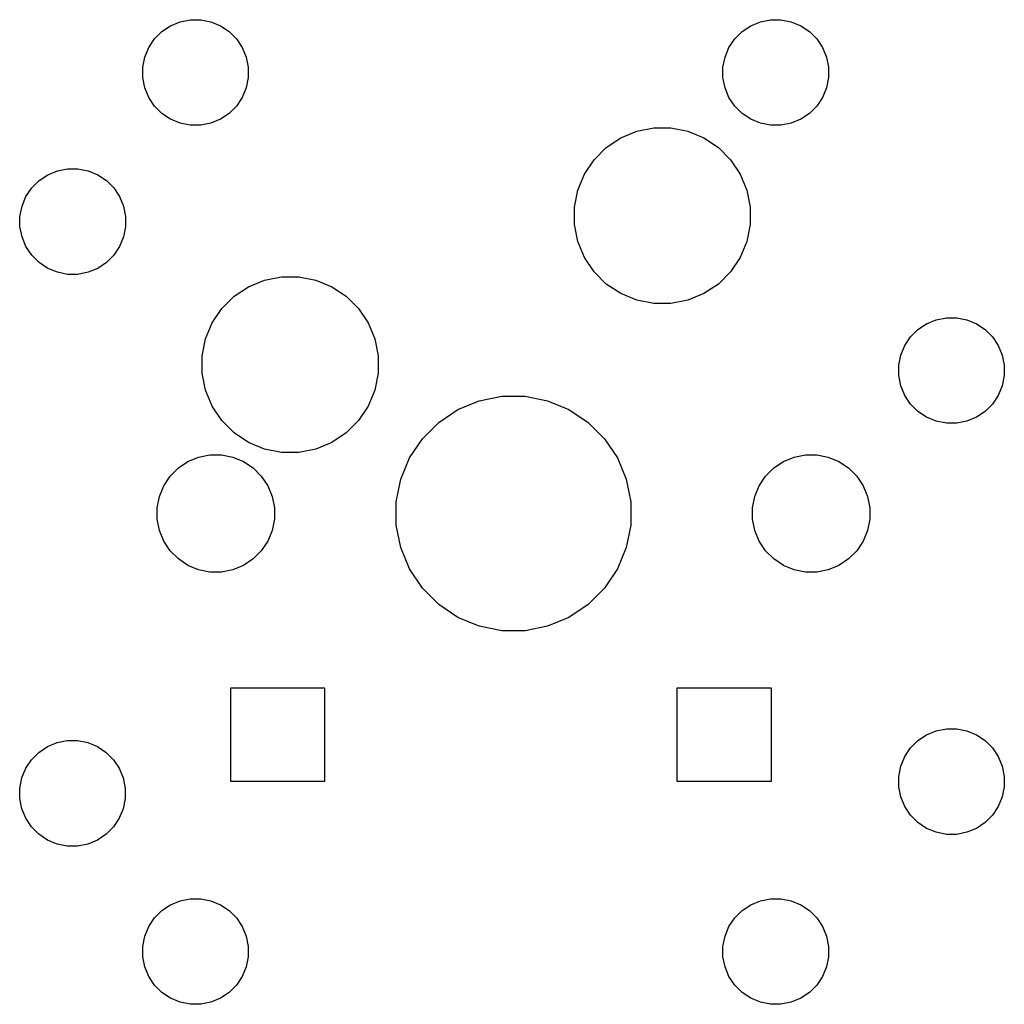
# Model space of a CAD drawing. Extents: x 3.317 to 3.978, y -2.449 to -1.788.
import ezdxf

# ---------------------------------------------------------------- set-up
doc = ezdxf.new("R2010")
doc.units = 0
doc.header["$MEASUREMENT"] = 0
doc.layers.add('BLACK', color=7, linetype='CONTINUOUS')

msp = doc.modelspace()

# ---------------------------------------------------------------- linework, layer by layer
at = {"layer": 'BLACK', "linetype": 'CONTINUOUS'}
for p, q in [((3.41226, -1.7959), (3.41806, -1.79202)), ((3.41806, -1.79202), (3.42451, -1.78935)), ((3.42451, -1.78935), (3.43135, -1.78799)), ((3.43135, -1.78799), (3.43833, -1.78799)), ((3.43833, -1.78799), (3.44518, -1.78935)), ((3.44518, -1.78935), (3.45163, -1.79202)), ((3.45163, -1.79202), (3.45743, -1.7959)), ((3.80202, -1.7959), (3.80782, -1.79202)), ((3.80782, -1.79202), (3.81427, -1.78935)), ((3.81427, -1.78935), (3.82112, -1.78799)), ((3.82112, -1.78799), (3.8281, -1.78799)), ((3.8281, -1.78799), (3.83494, -1.78935)), ((3.83494, -1.78935), (3.84139, -1.79202)), ((3.84139, -1.79202), (3.84719, -1.7959)), ((3.40732, -1.80084), (3.41226, -1.7959)), ((3.45743, -1.7959), (3.46237, -1.80084)), ((3.79708, -1.80084), (3.80202, -1.7959)), ((3.84719, -1.7959), (3.85213, -1.80084)), ((3.40344, -1.80664), (3.40732, -1.80084)), ((3.46237, -1.80084), (3.46624, -1.80664)), ((3.79321, -1.80664), (3.79708, -1.80084)), ((3.85213, -1.80084), (3.85601, -1.80664)), ((3.40077, -1.81309), (3.40344, -1.80664)), ((3.46624, -1.80664), (3.46891, -1.81309)), ((3.79053, -1.81309), (3.79321, -1.80664)), ((3.85601, -1.80664), (3.85868, -1.81309)), ((3.39941, -1.81994), (3.40077, -1.81309)), ((3.46891, -1.81309), (3.47028, -1.81994)), ((3.78917, -1.81994), (3.79053, -1.81309)), ((3.85868, -1.81309), (3.86004, -1.81994)), ((3.39941, -1.82692), (3.39941, -1.81994)), ((3.47028, -1.81994), (3.47028, -1.82692)), ((3.78917, -1.82692), (3.78917, -1.81994)), ((3.86004, -1.81994), (3.86004, -1.82692)), ((3.40077, -1.83376), (3.39941, -1.82692)), ((3.47028, -1.82692), (3.46891, -1.83376)), ((3.79053, -1.83376), (3.78917, -1.82692)), ((3.86004, -1.82692), (3.85868, -1.83376)), ((3.40344, -1.84021), (3.40077, -1.83376)), ((3.46891, -1.83376), (3.46624, -1.84021)), ((3.79321, -1.84021), (3.79053, -1.83376)), ((3.85868, -1.83376), (3.85601, -1.84021)), ((3.40732, -1.84601), (3.40344, -1.84021)), ((3.46624, -1.84021), (3.46237, -1.84601)), ((3.79708, -1.84601), (3.79321, -1.84021)), ((3.85601, -1.84021), (3.85213, -1.84601)), ((3.41226, -1.85095), (3.40732, -1.84601)), ((3.41806, -1.85483), (3.41226, -1.85095)), ((3.45743, -1.85095), (3.45163, -1.85483)), ((3.46237, -1.84601), (3.45743, -1.85095)), ((3.80202, -1.85095), (3.79708, -1.84601)), ((3.80782, -1.85483), (3.80202, -1.85095)), ((3.84719, -1.85095), (3.84139, -1.85483)), ((3.85213, -1.84601), (3.84719, -1.85095)), ((3.42451, -1.8575), (3.41806, -1.85483)), ((3.43135, -1.85886), (3.42451, -1.8575)), ((3.44518, -1.8575), (3.43833, -1.85886)), ((3.45163, -1.85483), (3.44518, -1.8575)), ((3.81427, -1.8575), (3.80782, -1.85483)), ((3.82112, -1.85886), (3.81427, -1.8575)), ((3.83494, -1.8575), (3.8281, -1.85886)), ((3.84139, -1.85483), (3.83494, -1.8575)), ((3.43833, -1.85886), (3.43135, -1.85886)), ((3.72045, -1.86735), (3.7312, -1.8629)), ((3.7312, -1.8629), (3.74261, -1.86063)), ((3.74261, -1.86063), (3.75424, -1.86063)), ((3.75424, -1.86063), (3.76565, -1.8629)), ((3.76565, -1.8629), (3.7764, -1.86735)), ((3.8281, -1.85886), (3.82112, -1.85886)), ((3.71078, -1.87381), (3.72045, -1.86735)), ((3.7764, -1.86735), (3.78607, -1.87381)), ((3.70255, -1.88204), (3.71078, -1.87381)), ((3.78607, -1.87381), (3.7943, -1.88204)), ((3.69609, -1.89171), (3.70255, -1.88204)), ((3.7943, -1.88204), (3.80076, -1.89171)), ((3.33558, -1.89222), (3.34203, -1.88955)), ((3.34203, -1.88955), (3.34887, -1.88819)), ((3.34887, -1.88819), (3.35585, -1.88819)), ((3.35585, -1.88819), (3.3627, -1.88955)), ((3.3627, -1.88955), (3.36915, -1.89222)), ((3.32484, -1.90103), (3.32977, -1.8961)), ((3.32977, -1.8961), (3.33558, -1.89222)), ((3.36915, -1.89222), (3.37495, -1.8961)), ((3.37495, -1.8961), (3.37988, -1.90103)), ((3.69164, -1.90246), (3.69609, -1.89171)), ((3.80076, -1.89171), (3.80521, -1.90246)), ((3.32096, -1.90684), (3.32484, -1.90103)), ((3.37988, -1.90103), (3.38376, -1.90684)), ((3.68937, -1.91387), (3.69164, -1.90246)), ((3.80521, -1.90246), (3.80748, -1.91387)), ((3.31829, -1.91329), (3.32096, -1.90684)), ((3.38376, -1.90684), (3.38643, -1.91329)), ((3.31693, -1.92013), (3.31829, -1.91329)), ((3.38643, -1.91329), (3.3878, -1.92013)), ((3.68937, -1.9255), (3.68937, -1.91387)), ((3.80748, -1.91387), (3.80748, -1.9255)), ((3.31693, -1.92711), (3.31693, -1.92013)), ((3.3878, -1.92013), (3.3878, -1.92711)), ((3.31829, -1.93396), (3.31693, -1.92711)), ((3.3878, -1.92711), (3.38643, -1.93396)), ((3.69164, -1.93691), (3.68937, -1.9255)), ((3.80748, -1.9255), (3.80521, -1.93691)), ((3.32096, -1.94041), (3.31829, -1.93396)), ((3.38643, -1.93396), (3.38376, -1.94041)), ((3.69609, -1.94766), (3.69164, -1.93691)), ((3.80521, -1.93691), (3.80076, -1.94766)), ((3.32484, -1.94621), (3.32096, -1.94041)), ((3.38376, -1.94041), (3.37988, -1.94621)), ((3.32977, -1.95114), (3.32484, -1.94621)), ((3.33558, -1.95502), (3.32977, -1.95114)), ((3.37495, -1.95114), (3.36915, -1.95502)), ((3.37988, -1.94621), (3.37495, -1.95114)), ((3.70255, -1.95733), (3.69609, -1.94766)), ((3.80076, -1.94766), (3.7943, -1.95733)), ((3.34203, -1.95769), (3.33558, -1.95502)), ((3.34887, -1.95906), (3.34203, -1.95769)), ((3.3627, -1.95769), (3.35585, -1.95906)), ((3.36915, -1.95502), (3.3627, -1.95769)), ((3.71078, -1.96556), (3.70255, -1.95733)), ((3.7943, -1.95733), (3.78607, -1.96556)), ((3.35585, -1.95906), (3.34887, -1.95906)), ((3.47045, -1.96735), (3.4812, -1.9629)), ((3.4812, -1.9629), (3.49261, -1.96063)), ((3.49261, -1.96063), (3.50424, -1.96063)), ((3.50424, -1.96063), (3.51565, -1.9629)), ((3.51565, -1.9629), (3.5264, -1.96735)), ((3.46078, -1.97381), (3.47045, -1.96735)), ((3.5264, -1.96735), (3.53607, -1.97381)), ((3.72045, -1.97202), (3.71078, -1.96556)), ((3.78607, -1.96556), (3.7764, -1.97202)), ((3.45255, -1.98204), (3.46078, -1.97381)), ((3.53607, -1.97381), (3.5443, -1.98204)), ((3.7312, -1.97647), (3.72045, -1.97202)), ((3.74261, -1.97874), (3.7312, -1.97647)), ((3.76565, -1.97647), (3.75424, -1.97874)), ((3.7764, -1.97202), (3.76565, -1.97647)), ((3.44609, -1.99171), (3.45255, -1.98204)), ((3.5443, -1.98204), (3.55076, -1.99171)), ((3.75424, -1.97874), (3.74261, -1.97874)), ((3.92593, -1.99222), (3.93238, -1.98955)), ((3.93238, -1.98955), (3.93923, -1.98819)), ((3.93923, -1.98819), (3.94621, -1.98819)), ((3.94621, -1.98819), (3.95305, -1.98955)), ((3.95305, -1.98955), (3.9595, -1.99222)), ((3.44164, -2.00246), (3.44609, -1.99171)), ((3.55076, -1.99171), (3.55521, -2.00246)), ((3.91519, -2.00103), (3.92013, -1.9961)), ((3.92013, -1.9961), (3.92593, -1.99222)), ((3.9595, -1.99222), (3.9653, -1.9961)), ((3.9653, -1.9961), (3.97024, -2.00103)), ((3.43937, -2.01387), (3.44164, -2.00246)), ((3.55521, -2.00246), (3.55748, -2.01387)), ((3.91132, -2.00684), (3.91519, -2.00103)), ((3.97024, -2.00103), (3.97412, -2.00684)), ((3.90865, -2.01329), (3.91132, -2.00684)), ((3.97412, -2.00684), (3.97679, -2.01329)), ((3.43937, -2.0255), (3.43937, -2.01387)), ((3.55748, -2.01387), (3.55748, -2.0255)), ((3.90728, -2.02013), (3.90865, -2.01329)), ((3.97679, -2.01329), (3.97815, -2.02013)), ((3.90728, -2.02711), (3.90728, -2.02013)), ((3.97815, -2.02013), (3.97815, -2.02711)), ((3.44164, -2.03691), (3.43937, -2.0255)), ((3.55748, -2.0255), (3.55521, -2.03691)), ((3.90865, -2.03396), (3.90728, -2.02711)), ((3.97815, -2.02711), (3.97679, -2.03396)), ((3.44609, -2.04766), (3.44164, -2.03691)), ((3.55521, -2.03691), (3.55076, -2.04766)), ((3.91132, -2.04041), (3.90865, -2.03396)), ((3.97679, -2.03396), (3.97412, -2.04041)), ((3.62546, -2.04397), (3.64067, -2.04094)), ((3.64067, -2.04094), (3.65618, -2.04094)), ((3.65618, -2.04094), (3.67139, -2.04397)), ((3.91519, -2.04621), (3.91132, -2.04041)), ((3.97412, -2.04041), (3.97024, -2.04621)), ((3.45255, -2.05733), (3.44609, -2.04766)), ((3.55076, -2.04766), (3.5443, -2.05733)), ((3.59823, -2.05852), (3.61113, -2.04991)), ((3.61113, -2.04991), (3.62546, -2.04397)), ((3.67139, -2.04397), (3.68572, -2.04991)), ((3.68572, -2.04991), (3.69862, -2.05852)), ((3.92013, -2.05114), (3.91519, -2.04621)), ((3.97024, -2.04621), (3.9653, -2.05114)), ((3.92593, -2.05502), (3.92013, -2.05114)), ((3.93238, -2.05769), (3.92593, -2.05502)), ((3.9595, -2.05502), (3.95305, -2.05769)), ((3.9653, -2.05114), (3.9595, -2.05502)), ((3.46078, -2.06556), (3.45255, -2.05733)), ((3.5443, -2.05733), (3.53607, -2.06556)), ((3.58726, -2.06949), (3.59823, -2.05852)), ((3.69862, -2.05852), (3.70959, -2.06949)), ((3.93923, -2.05906), (3.93238, -2.05769)), ((3.94621, -2.05906), (3.93923, -2.05906)), ((3.95305, -2.05769), (3.94621, -2.05906)), ((3.47045, -2.07202), (3.46078, -2.06556)), ((3.53607, -2.06556), (3.5264, -2.07202)), ((3.57865, -2.08239), (3.58726, -2.06949)), ((3.70959, -2.06949), (3.7182, -2.08239)), ((3.4812, -2.07647), (3.47045, -2.07202)), ((3.49261, -2.07874), (3.4812, -2.07647)), ((3.51565, -2.07647), (3.50424, -2.07874)), ((3.5264, -2.07202), (3.51565, -2.07647)), ((3.42978, -2.0848), (3.43694, -2.08183)), ((3.43694, -2.08183), (3.44455, -2.08031)), ((3.44455, -2.08031), (3.4523, -2.08031)), ((3.4523, -2.08031), (3.45991, -2.08183)), ((3.45991, -2.08183), (3.46707, -2.0848)), ((3.50424, -2.07874), (3.49261, -2.07874)), ((3.57271, -2.09672), (3.57865, -2.08239)), ((3.7182, -2.08239), (3.72414, -2.09672)), ((3.82978, -2.0848), (3.83694, -2.08183)), ((3.83694, -2.08183), (3.84455, -2.08031)), ((3.84455, -2.08031), (3.8523, -2.08031)), ((3.8523, -2.08031), (3.85991, -2.08183)), ((3.85991, -2.08183), (3.86707, -2.0848)), ((3.41784, -2.09459), (3.42333, -2.0891)), ((3.42333, -2.0891), (3.42978, -2.0848)), ((3.46707, -2.0848), (3.47352, -2.0891)), ((3.47352, -2.0891), (3.47901, -2.09459)), ((3.81784, -2.09459), (3.82333, -2.0891)), ((3.82333, -2.0891), (3.82978, -2.0848)), ((3.86707, -2.0848), (3.87352, -2.0891)), ((3.87352, -2.0891), (3.87901, -2.09459)), ((3.41354, -2.10104), (3.41784, -2.09459)), ((3.47901, -2.09459), (3.48331, -2.10104)), ((3.81354, -2.10104), (3.81784, -2.09459)), ((3.87901, -2.09459), (3.88331, -2.10104)), ((3.41057, -2.1082), (3.41354, -2.10104)), ((3.48331, -2.10104), (3.48628, -2.1082)), ((3.56969, -2.11193), (3.57271, -2.09672)), ((3.72414, -2.09672), (3.72717, -2.11193)), ((3.81057, -2.1082), (3.81354, -2.10104)), ((3.88331, -2.10104), (3.88628, -2.1082)), ((3.40906, -2.11581), (3.41057, -2.1082)), ((3.48628, -2.1082), (3.4878, -2.11581)), ((3.80906, -2.11581), (3.81057, -2.1082)), ((3.88628, -2.1082), (3.8878, -2.11581)), ((3.40906, -2.12356), (3.40906, -2.11581)), ((3.4878, -2.11581), (3.4878, -2.12356)), ((3.56969, -2.12744), (3.56969, -2.11193)), ((3.72717, -2.11193), (3.72717, -2.12744)), ((3.80906, -2.12356), (3.80906, -2.11581)), ((3.8878, -2.11581), (3.8878, -2.12356)), ((3.41057, -2.13117), (3.40906, -2.12356)), ((3.4878, -2.12356), (3.48628, -2.13117)), ((3.57271, -2.14265), (3.56969, -2.12744)), ((3.72717, -2.12744), (3.72414, -2.14265)), ((3.81057, -2.13117), (3.80906, -2.12356)), ((3.8878, -2.12356), (3.88628, -2.13117)), ((3.41354, -2.13833), (3.41057, -2.13117)), ((3.48628, -2.13117), (3.48331, -2.13833)), ((3.81354, -2.13833), (3.81057, -2.13117)), ((3.88628, -2.13117), (3.88331, -2.13833)), ((3.41784, -2.14478), (3.41354, -2.13833)), ((3.48331, -2.13833), (3.47901, -2.14478)), ((3.57865, -2.15698), (3.57271, -2.14265)), ((3.72414, -2.14265), (3.7182, -2.15698)), ((3.81784, -2.14478), (3.81354, -2.13833)), ((3.88331, -2.13833), (3.87901, -2.14478)), ((3.42333, -2.15027), (3.41784, -2.14478)), ((3.47901, -2.14478), (3.47352, -2.15027)), ((3.82333, -2.15027), (3.81784, -2.14478)), ((3.87901, -2.14478), (3.87352, -2.15027)), ((3.42978, -2.15457), (3.42333, -2.15027)), ((3.43694, -2.15754), (3.42978, -2.15457)), ((3.46707, -2.15457), (3.45991, -2.15754)), ((3.47352, -2.15027), (3.46707, -2.15457)), ((3.82978, -2.15457), (3.82333, -2.15027)), ((3.83694, -2.15754), (3.82978, -2.15457)), ((3.86707, -2.15457), (3.85991, -2.15754)), ((3.87352, -2.15027), (3.86707, -2.15457)), ((3.44455, -2.15906), (3.43694, -2.15754)), ((3.4523, -2.15906), (3.44455, -2.15906)), ((3.45991, -2.15754), (3.4523, -2.15906)), ((3.58726, -2.16988), (3.57865, -2.15698)), ((3.7182, -2.15698), (3.70959, -2.16988)), ((3.84455, -2.15906), (3.83694, -2.15754)), ((3.8523, -2.15906), (3.84455, -2.15906)), ((3.85991, -2.15754), (3.8523, -2.15906)), ((3.59823, -2.18085), (3.58726, -2.16988)), ((3.70959, -2.16988), (3.69862, -2.18085)), ((3.61113, -2.18946), (3.59823, -2.18085)), ((3.69862, -2.18085), (3.68572, -2.18946)), ((3.62546, -2.1954), (3.61113, -2.18946)), ((3.64067, -2.19843), (3.62546, -2.1954)), ((3.67139, -2.1954), (3.65618, -2.19843)), ((3.68572, -2.18946), (3.67139, -2.1954)), ((3.65618, -2.19843), (3.64067, -2.19843)), ((3.45846, -2.2998), (3.45846, -2.23681)), ((3.45846, -2.23681), (3.52146, -2.23681)), ((3.52146, -2.23681), (3.52146, -2.2998)), ((3.75846, -2.2998), (3.75846, -2.23681)), ((3.75846, -2.23681), (3.82146, -2.23681)), ((3.82146, -2.23681), (3.82146, -2.2998)), ((3.92013, -2.27228), (3.92593, -2.2684)), ((3.92593, -2.2684), (3.93238, -2.26573)), ((3.93238, -2.26573), (3.93923, -2.26437)), ((3.93923, -2.26437), (3.94621, -2.26437)), ((3.94621, -2.26437), (3.95305, -2.26573)), ((3.95305, -2.26573), (3.9595, -2.2684)), ((3.9595, -2.2684), (3.9653, -2.27228)), ((3.33538, -2.27628), (3.34183, -2.27361)), ((3.34183, -2.27361), (3.34868, -2.27224)), ((3.34868, -2.27224), (3.35566, -2.27224)), ((3.35566, -2.27224), (3.3625, -2.27361)), ((3.3625, -2.27361), (3.36895, -2.27628)), ((3.91519, -2.27722), (3.92013, -2.27228)), ((3.9653, -2.27228), (3.97024, -2.27722)), ((3.32464, -2.28509), (3.32958, -2.28015)), ((3.32958, -2.28015), (3.33538, -2.27628)), ((3.36895, -2.27628), (3.37475, -2.28015)), ((3.37475, -2.28015), (3.37969, -2.28509)), ((3.91132, -2.28302), (3.91519, -2.27722)), ((3.97024, -2.27722), (3.97412, -2.28302)), ((3.32076, -2.29089), (3.32464, -2.28509)), ((3.37969, -2.28509), (3.38357, -2.29089)), ((3.90865, -2.28947), (3.91132, -2.28302)), ((3.97412, -2.28302), (3.97679, -2.28947)), ((3.31809, -2.29734), (3.32076, -2.29089)), ((3.38357, -2.29089), (3.38624, -2.29734)), ((3.90728, -2.29631), (3.90865, -2.28947)), ((3.97679, -2.28947), (3.97815, -2.29631)), ((3.31673, -2.30419), (3.31809, -2.29734)), ((3.38624, -2.29734), (3.3876, -2.30419)), ((3.52146, -2.2998), (3.45846, -2.2998)), ((3.82146, -2.2998), (3.75846, -2.2998)), ((3.90728, -2.30329), (3.90728, -2.29631)), ((3.97815, -2.29631), (3.97815, -2.30329)), ((3.31673, -2.31117), (3.31673, -2.30419)), ((3.3876, -2.30419), (3.3876, -2.31117)), ((3.90865, -2.31014), (3.90728, -2.30329)), ((3.97815, -2.30329), (3.97679, -2.31014)), ((3.31809, -2.31801), (3.31673, -2.31117)), ((3.3876, -2.31117), (3.38624, -2.31801)), ((3.91132, -2.31659), (3.90865, -2.31014)), ((3.97679, -2.31014), (3.97412, -2.31659)), ((3.32076, -2.32446), (3.31809, -2.31801)), ((3.38624, -2.31801), (3.38357, -2.32446)), ((3.91519, -2.32239), (3.91132, -2.31659)), ((3.97412, -2.31659), (3.97024, -2.32239)), ((3.32464, -2.33026), (3.32076, -2.32446)), ((3.38357, -2.32446), (3.37969, -2.33026)), ((3.92013, -2.32733), (3.91519, -2.32239)), ((3.92593, -2.3312), (3.92013, -2.32733)), ((3.9653, -2.32733), (3.9595, -2.3312)), ((3.97024, -2.32239), (3.9653, -2.32733)), ((3.32958, -2.3352), (3.32464, -2.33026)), ((3.37969, -2.33026), (3.37475, -2.3352)), ((3.93238, -2.33387), (3.92593, -2.3312)), ((3.93923, -2.33524), (3.93238, -2.33387)), ((3.95305, -2.33387), (3.94621, -2.33524)), ((3.9595, -2.3312), (3.95305, -2.33387)), ((3.33538, -2.33908), (3.32958, -2.3352)), ((3.34183, -2.34175), (3.33538, -2.33908)), ((3.36895, -2.33908), (3.3625, -2.34175)), ((3.37475, -2.3352), (3.36895, -2.33908)), ((3.94621, -2.33524), (3.93923, -2.33524)), ((3.34868, -2.34311), (3.34183, -2.34175)), ((3.35566, -2.34311), (3.34868, -2.34311)), ((3.3625, -2.34175), (3.35566, -2.34311)), ((3.41806, -2.38258), (3.42451, -2.3799)), ((3.42451, -2.3799), (3.43135, -2.37854)), ((3.43135, -2.37854), (3.43833, -2.37854)), ((3.43833, -2.37854), (3.44518, -2.3799)), ((3.44518, -2.3799), (3.45163, -2.38258)), ((3.80782, -2.38258), (3.81427, -2.3799)), ((3.81427, -2.3799), (3.82112, -2.37854)), ((3.82112, -2.37854), (3.8281, -2.37854)), ((3.8281, -2.37854), (3.83494, -2.3799)), ((3.83494, -2.3799), (3.84139, -2.38258)), ((3.40732, -2.39139), (3.41226, -2.38645)), ((3.41226, -2.38645), (3.41806, -2.38258)), ((3.45163, -2.38258), (3.45743, -2.38645)), ((3.45743, -2.38645), (3.46237, -2.39139)), ((3.79708, -2.39139), (3.80202, -2.38645)), ((3.80202, -2.38645), (3.80782, -2.38258)), ((3.84139, -2.38258), (3.84719, -2.38645)), ((3.84719, -2.38645), (3.85213, -2.39139)), ((3.40344, -2.39719), (3.40732, -2.39139)), ((3.46237, -2.39139), (3.46624, -2.39719)), ((3.79321, -2.39719), (3.79708, -2.39139)), ((3.85213, -2.39139), (3.85601, -2.39719)), ((3.40077, -2.40364), (3.40344, -2.39719)), ((3.46624, -2.39719), (3.46891, -2.40364)), ((3.79053, -2.40364), (3.79321, -2.39719)), ((3.85601, -2.39719), (3.85868, -2.40364)), ((3.39941, -2.41049), (3.40077, -2.40364)), ((3.46891, -2.40364), (3.47028, -2.41049)), ((3.78917, -2.41049), (3.79053, -2.40364)), ((3.85868, -2.40364), (3.86004, -2.41049)), ((3.39941, -2.41747), (3.39941, -2.41049)), ((3.47028, -2.41049), (3.47028, -2.41747)), ((3.78917, -2.41747), (3.78917, -2.41049)), ((3.86004, -2.41049), (3.86004, -2.41747)), ((3.40077, -2.42431), (3.39941, -2.41747)), ((3.47028, -2.41747), (3.46891, -2.42431)), ((3.79053, -2.42431), (3.78917, -2.41747)), ((3.86004, -2.41747), (3.85868, -2.42431)), ((3.40344, -2.43076), (3.40077, -2.42431)), ((3.46891, -2.42431), (3.46624, -2.43076)), ((3.79321, -2.43076), (3.79053, -2.42431)), ((3.85868, -2.42431), (3.85601, -2.43076)), ((3.40732, -2.43656), (3.40344, -2.43076)), ((3.46624, -2.43076), (3.46237, -2.43656)), ((3.79708, -2.43656), (3.79321, -2.43076)), ((3.85601, -2.43076), (3.85213, -2.43656)), ((3.41226, -2.4415), (3.40732, -2.43656)), ((3.46237, -2.43656), (3.45743, -2.4415)), ((3.80202, -2.4415), (3.79708, -2.43656)), ((3.85213, -2.43656), (3.84719, -2.4415)), ((3.41806, -2.44538), (3.41226, -2.4415)), ((3.42451, -2.44805), (3.41806, -2.44538)), ((3.45163, -2.44538), (3.44518, -2.44805)), ((3.45743, -2.4415), (3.45163, -2.44538)), ((3.80782, -2.44538), (3.80202, -2.4415)), ((3.81427, -2.44805), (3.80782, -2.44538)), ((3.84139, -2.44538), (3.83494, -2.44805)), ((3.84719, -2.4415), (3.84139, -2.44538)), ((3.43135, -2.44941), (3.42451, -2.44805)), ((3.43833, -2.44941), (3.43135, -2.44941)), ((3.44518, -2.44805), (3.43833, -2.44941)), ((3.82112, -2.44941), (3.81427, -2.44805)), ((3.8281, -2.44941), (3.82112, -2.44941)), ((3.83494, -2.44805), (3.8281, -2.44941))]:
    msp.add_line(p, q, dxfattribs=at)

doc.saveas('drawing.dxf')
